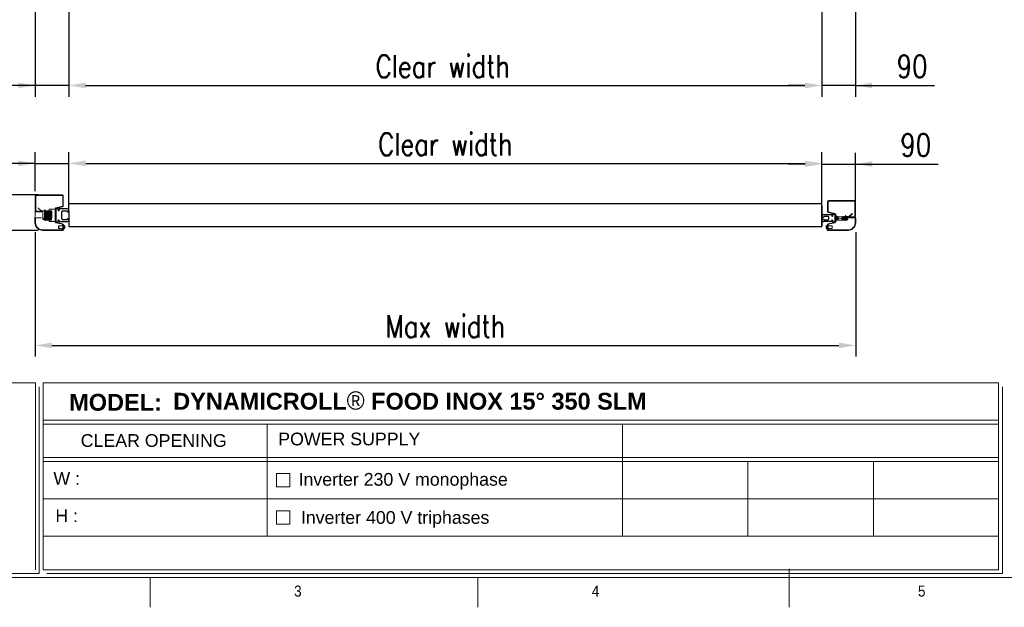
# Model space of a CAD drawing. Header units: millimetres. Extents: x 106533 to 120455, y 95328 to 100331.
# Tile 6 of 8: x 114953 to 117590, y 95529 to 97102. Entities that reach past the tile are written whole.
import ezdxf

# ---------------------------------------------------------------- set-up
doc = ezdxf.new("R2010")
doc.units = ezdxf.units.MM
doc.layers.add('Disegno', color=1, linetype='Continuous')
doc.layers.add('FORMAT', color=7, linetype='Continuous')
doc.styles.add('Compilazione 1', font='romans.shx', dxfattribs={"width": 0.75, "height": 480})
doc.styles.add('NYIP', font='romans.shx', dxfattribs={"width": 0.8})
doc.styles.add('SLDTEXTSTYLE0', font='GOTHIC.TTF', dxfattribs={"width": 0.913})
doc.styles.get("Standard").update_dxf_attribs({"font": 'arial.ttf'})
doc.dimstyles.new('STANDARD35', dxfattribs={"dimscale": 35, "dimtxt": 2, "dimasz": 1.5, "dimexe": 1, "dimexo": 1, "dimgap": 0.7, "dimtad": 1, "dimdec": 0, "dimdsep": 46, "dimtxsty": 'NYIP', "dimcen": 0, "dimclrd": 1, "dimclre": 1, "dimclrt": 2, "dimadec": 0, "dimazin": 0, "dimtfac": 1, "dimtdec": 0, "dimtix": 1, "dimtmove": 0, "dimatfit": 3, "dimfxl": 0, "dimtvp": 1, "dimtolj": 1, "dimtzin": 0, "dimarcsym": 0})

# ---------------------------------------------------------------- blocks, each defined once
blk = doc.blocks.new('A$C7C9C4F3F')
at = {"layer": 'FORMAT', "color": 7, "lineweight": 5}
for p, q in [((199.3, 199.3), (16199.3, 199.3)), ((4017.9, 199.3), (4017.9, 0)), ((6210.3, 0), (6210.3, 199.3)), ((8295, 0), (8295, 258.3))]:
    blk.add_line(p, q, dxfattribs=at)
at = {"color": 7, "lineweight": 5, "char_height": 73.8, "attachment_point": 1, "style": 'SLDTEXTSTYLE0'}
for s, insert in [('3', (4981.2, 145.3)), ('4', (6974.3, 145.3))]:
    blk.add_mtext(s, dxfattribs=dict(at, insert=insert))
at = {"layer": 'FORMAT', "color": 7, "lineweight": 5, "insert": (9158.6, 145.3), "char_height": 73.8, "attachment_point": 1, "style": 'SLDTEXTSTYLE0'}
blk.add_mtext('5', dxfattribs=at)
blk = doc.blocks.new('*D253')
at = {"color": 7, "lineweight": -2}
for p, q in [((115084.5, 96619.1), (115084.5, 96747.3)), ((117101.5, 96602.8), (117101.5, 96747.3)), ((115129.5, 96717.3), (117056.5, 96717.3))]:
    blk.add_line(p, q, dxfattribs=at)
at = {"color": 7}
for points in [[(115129.5, 96724.8), (115129.5, 96709.8), (115084.5, 96717.3)], [(117056.5, 96709.8), (117056.5, 96724.8), (117101.5, 96717.3)]]:
    blk.add_solid(points, dxfattribs=at)
at = {"layer": 'Defpoints', "color": 0}
for p in [(117101.5, 96717.3), (115084.5, 96589.1), (117101.5, 96572.8)]:
    blk.add_point(p, dxfattribs=at)
at = {"color": 7, "lineweight": 0, "insert": (116093, 96768.3), "char_height": 60, "attachment_point": 5, "style": 'NYIP'}
blk.add_mtext('\\A1;Clear width', dxfattribs=at)
blk = doc.blocks.new('*D254')
at = {"color": 7, "lineweight": -2}
for p, q in [((114994.5, 96643.3), (114994.5, 96747.3)), ((115084.5, 96617.8), (115084.5, 96747.3)), ((114994.5, 96717.3), (114784.8, 96717.3)), ((114949.5, 96717.3), (114904.5, 96717.3)), ((114994.5, 96717.3), (115084.5, 96717.3)), ((115129.5, 96717.3), (115174.5, 96717.3))]:
    blk.add_line(p, q, dxfattribs=at)
at = {"color": 7}
for points in [[(114949.5, 96709.8), (114949.5, 96724.8), (114994.5, 96717.3)], [(115129.5, 96724.8), (115129.5, 96709.8), (115084.5, 96717.3)]]:
    blk.add_solid(points, dxfattribs=at)
at = {"layer": 'Defpoints', "color": 0}
for p in [(115084.5, 96717.3), (114994.5, 96613.3), (115084.5, 96587.8)]:
    blk.add_point(p, dxfattribs=at)
at = {"color": 7, "lineweight": 0, "insert": (114844.6, 96768.3), "char_height": 60, "attachment_point": 5, "style": 'NYIP'}
blk.add_mtext('\\A1;90', dxfattribs=at)
blk = doc.blocks.new('*D255')
at = {"color": 7, "lineweight": -2}
for p, q in [((114903, 96677.8), (114903, 96722.8)), ((115002, 96632.8), (114873, 96632.8)), ((114903, 96632.8), (114903, 96537.8)), ((115002, 96537.8), (114873, 96537.8)), ((114903, 96537.8), (114903, 96328.1)), ((114903, 96492.8), (114903, 96447.8))]:
    blk.add_line(p, q, dxfattribs=at)
at = {"color": 7}
for points in [[(114895.5, 96677.8), (114910.5, 96677.8), (114903, 96632.8)], [(114910.5, 96492.8), (114895.5, 96492.8), (114903, 96537.8)]]:
    blk.add_solid(points, dxfattribs=at)
at = {"layer": 'Defpoints', "color": 0}
for p in [(115032, 96632.8), (114903, 96537.8), (115032, 96537.8)]:
    blk.add_point(p, dxfattribs=at)
at = {"color": 7, "lineweight": 0, "insert": (114852, 96388), "char_height": 60, "attachment_point": 5, "rotation": 90, "style": 'NYIP'}
blk.add_mtext('\\A1;95', dxfattribs=at)
blk = doc.blocks.new('*D256')
at = {"color": 7, "lineweight": -2}
for p, q in [((117101.5, 96602.8), (117101.5, 96745.3)), ((117191.4, 96614.8), (117191.4, 96745.3)), ((117056.5, 96715.3), (117011.5, 96715.3)), ((117101.5, 96715.3), (117191.4, 96715.3)), ((117191.4, 96715.3), (117412.6, 96715.3)), ((117236.4, 96715.3), (117281.4, 96715.3))]:
    blk.add_line(p, q, dxfattribs=at)
at = {"color": 7}
for points in [[(117056.5, 96707.8), (117056.5, 96722.8), (117101.5, 96715.3)], [(117236.4, 96722.8), (117236.4, 96707.8), (117191.4, 96715.3)]]:
    blk.add_solid(points, dxfattribs=at)
at = {"layer": 'Defpoints', "color": 0}
for p in [(117191.4, 96715.3), (117191.4, 96584.8), (117101.5, 96572.8)]:
    blk.add_point(p, dxfattribs=at)
at = {"color": 7, "lineweight": 0, "insert": (117352.8, 96766.3), "char_height": 60, "attachment_point": 5, "style": 'NYIP'}
blk.add_mtext('\\A1;90', dxfattribs=at)
blk = doc.blocks.new('*D257')
at = {"color": 7, "lineweight": -2}
for p, q in [((114993.8, 96533), (114993.8, 96200.1)), ((117192.2, 96533), (117192.2, 96200.1)), ((115038.8, 96230.1), (117147.2, 96230.1))]:
    blk.add_line(p, q, dxfattribs=at)
at = {"color": 7}
for points in [[(115038.8, 96237.6), (115038.8, 96222.6), (114993.8, 96230.1)], [(117147.2, 96222.6), (117147.2, 96237.6), (117192.2, 96230.1)]]:
    blk.add_solid(points, dxfattribs=at)
at = {"layer": 'Defpoints', "color": 0}
for p in [(114993.8, 96563), (117192.2, 96563), (117192.2, 96230.1)]:
    blk.add_point(p, dxfattribs=at)
at = {"color": 7, "lineweight": 0, "insert": (116093, 96281.1), "char_height": 60, "attachment_point": 5, "style": 'NYIP'}
blk.add_mtext('\\A1;Max width', dxfattribs=at)
blk = doc.blocks.new('*D282')
at = {"color": 7, "lineweight": -2}
for p, q in [((114994.1, 97121.7), (114994.1, 96895.7)), ((115084.1, 97121.7), (115084.1, 96895.7)), ((114994.1, 96925.7), (114784.4, 96925.7)), ((114949.1, 96925.7), (114904.1, 96925.7)), ((115084.1, 96925.7), (114994.1, 96925.7)), ((115129.1, 96925.7), (115174.1, 96925.7))]:
    blk.add_line(p, q, dxfattribs=at)
at = {"color": 7}
for points in [[(114949.1, 96918.2), (114949.1, 96933.2), (114994.1, 96925.7)], [(115129.1, 96933.2), (115129.1, 96918.2), (115084.1, 96925.7)]]:
    blk.add_solid(points, dxfattribs=at)
at = {"layer": 'Defpoints', "color": 0}
for p in [(114994.1, 97151.7), (115084.1, 97151.7), (114994.1, 96925.7)]:
    blk.add_point(p, dxfattribs=at)
at = {"color": 7, "lineweight": 0, "insert": (114844.2, 96976.7), "char_height": 60, "attachment_point": 5, "style": 'NYIP'}
blk.add_mtext('\\A1;90', dxfattribs=at)
blk = doc.blocks.new('*D283')
at = {"color": 7, "lineweight": -2}
for p, q in [((117101.1, 97121.7), (117101.1, 96895.7)), ((117191.1, 97121.7), (117191.1, 96895.7)), ((117056.1, 96925.7), (117011.1, 96925.7)), ((117191.1, 96925.7), (117101.1, 96925.7)), ((117191.1, 96925.7), (117402.9, 96925.7)), ((117236.1, 96925.7), (117281.1, 96925.7))]:
    blk.add_line(p, q, dxfattribs=at)
at = {"color": 7}
for points in [[(117056.1, 96918.2), (117056.1, 96933.2), (117101.1, 96925.7)], [(117236.1, 96933.2), (117236.1, 96918.2), (117191.1, 96925.7)]]:
    blk.add_solid(points, dxfattribs=at)
at = {"layer": 'Defpoints', "color": 0}
for p in [(117101.1, 97151.7), (117191.1, 97151.7), (117101.1, 96925.7)]:
    blk.add_point(p, dxfattribs=at)
at = {"color": 7, "lineweight": 0, "insert": (117343, 96976.7), "char_height": 60, "attachment_point": 5, "style": 'NYIP'}
blk.add_mtext('\\A1;90', dxfattribs=at)
blk = doc.blocks.new('*D284')
at = {"color": 7, "lineweight": -2}
for p, q in [((115084.1, 97121.7), (115084.1, 96895.7)), ((117101.1, 97121.7), (117101.1, 96895.7)), ((115129.1, 96925.7), (117056.1, 96925.7))]:
    blk.add_line(p, q, dxfattribs=at)
at = {"color": 7}
for points in [[(115129.1, 96933.2), (115129.1, 96918.2), (115084.1, 96925.7)], [(117056.1, 96918.2), (117056.1, 96933.2), (117101.1, 96925.7)]]:
    blk.add_solid(points, dxfattribs=at)
at = {"layer": 'Defpoints', "color": 0}
for p in [(115084.1, 97151.7), (117101.1, 97151.7), (117101.1, 96925.7)]:
    blk.add_point(p, dxfattribs=at)
at = {"color": 7, "lineweight": 0, "insert": (116086.1, 96976.7), "char_height": 60, "attachment_point": 5, "style": 'NYIP'}
blk.add_mtext('\\A1;Clear width', dxfattribs=at)

msp = doc.modelspace()

# ---------------------------------------------------------------- linework, layer by layer
for p, q in [((115084.5, 96587.8), (115084.5, 96618.9)), ((115084.5, 96610), (117101.5, 96610)), ((115084.5, 96590.3), (115084.5, 96548.3)), ((117101.4, 96603.9), (117101.4, 96548.3)), ((117101.5, 96548.3), (117101.5, 96603.9)), ((115084.5, 96548.3), (117101.4, 96548.3))]:
    msp.add_line(p, q)
at = {"lineweight": 5}
for p, q in [((113785.4, 96129.6), (114994.7, 96129.6)), ((114994.7, 96129.6), (114994.7, 95629.6)), ((115005, 96119.3), (115005, 95619.3)), ((115015.4, 96129.6), (117574.6, 96129.6)), ((115015.4, 96129.6), (115015.4, 95629.6)), ((117574.6, 96129.6), (117574.6, 95629.6)), ((117584.9, 96119.3), (117584.9, 95619.3)), ((115015.4, 96030.3), (117574.6, 96030.3)), ((115015.4, 96019.3), (117574.6, 96019.3)), ((115615.6, 96019.3), (115615.6, 95719.3)), ((116567.3, 96019.3), (116567.3, 95719.3)), ((115015.4, 95930.3), (117574.6, 95930.3)), ((115015.4, 95919.3), (117574.6, 95919.3)), ((116903.3, 95919.3), (116903.3, 95719.3)), ((117239.3, 95919.3), (117239.3, 95719.3)), ((115640.7, 95887.3), (115676.7, 95887.3)), ((115640.7, 95851.3), (115640.7, 95887.3)), ((115676.7, 95887.3), (115676.7, 95851.3)), ((115676.7, 95851.3), (115640.7, 95851.3)), ((115015.4, 95819.3), (117574.6, 95819.3)), ((115640.7, 95787.3), (115676.7, 95787.3)), ((115640.7, 95751.3), (115640.7, 95787.3)), ((115676.7, 95787.3), (115676.7, 95751.3)), ((115676.7, 95751.3), (115640.7, 95751.3)), ((115015.4, 95719.3), (117574.6, 95719.3)), ((113795.7, 95619.3), (115005, 95619.3)), ((115015.4, 95629.6), (117574.6, 95629.6)), ((115025.7, 95619.3), (117584.9, 95619.3)), ((117584.9, 95619.3), (116365.3, 95619.3)), ((116375.6, 95619.3), (117584.9, 95619.3))]:
    msp.add_line(p, q, dxfattribs=at)
at = {"layer": 'Disegno', "color": 7, "linetype": 'Continuous', "lineweight": 15}
for p, q in [((114994.5, 96590.3), (114994.5, 96630.3)), ((114996, 96590.3), (114996, 96630.3)), ((114997, 96632.8), (115067, 96632.8)), ((114997, 96631.3), (115067, 96631.3)), ((115068, 96630.3), (115068, 96603.4)), ((115069.5, 96630.3), (115069.5, 96603.4)), ((117116.5, 96615.3), (117116.5, 96588.4)), ((117118, 96615.3), (117118, 96588.4)), ((117188.9, 96617.8), (117119, 96617.8)), ((117188.9, 96616.3), (117119, 96616.3)), ((117189.9, 96575.3), (117189.9, 96615.3)), ((117191.4, 96575.3), (117191.4, 96615.3)), ((114993.7, 96558.1), (114994.5, 96590.3)), ((114995.9, 96587.8), (115010.9, 96587.8)), ((115009.5, 96589.3), (114997, 96589.3)), ((115009.5, 96587.8), (114997, 96587.8)), ((115002.6, 96597.2), (115003.3, 96598.1)), ((115011.6, 96589.6), (115002.6, 96597.2)), ((115009.5, 96587.8), (115009.5, 96589.3)), ((115015, 96589.9), (115014.6, 96587.9)), ((115014.6, 96589.9), (115015, 96589.9)), ((115014.6, 96587.9), (115014.6, 96589.9)), ((115014.6, 96568.8), (115014.6, 96587.9)), ((115019.6, 96589.9), (115015, 96589.9)), ((115019.5, 96590), (115020.4, 96592.3)), ((115020.4, 96592.3), (115020.4, 96564.4)), ((115021.4, 96592.1), (115021.4, 96564.6)), ((115021.4, 96588.9), (115022.8, 96588.9)), ((115023.8, 96588.9), (115025.8, 96588.9)), ((115023.9, 96588.9), (115025.9, 96588.9)), ((115026.8, 96588.9), (115028.8, 96588.9)), ((115026.9, 96588.9), (115028.9, 96588.9)), ((115029.6, 96588.9), (115029.6, 96570.8)), ((115029.8, 96588.9), (115031.8, 96588.9)), ((115029.8, 96588.5), (115030, 96588.3)), ((115030, 96588.3), (115030.3, 96588.9)), ((115030, 96588.3), (115030, 96570.8)), ((115030.3, 96588.9), (115030.6, 96588.9)), ((115030.3, 96588.9), (115030.3, 96570.8)), ((115030.6, 96588.9), (115031, 96588.3)), ((115030.6, 96588.9), (115030.6, 96570.8)), ((115030.7, 96588.6), (115031.2, 96588.6)), ((115031, 96588.3), (115031.3, 96588.9)), ((115031, 96588.3), (115031, 96570.8)), ((115031.3, 96588.9), (115031.4, 96588.9)), ((115031.3, 96588.9), (115031.3, 96570.8)), ((115031.4, 96594.9), (115048, 96594.9)), ((115031.4, 96594.9), (115031.4, 96561.8)), ((115032.8, 96588.9), (115034.8, 96588.9)), ((115035.8, 96588.9), (115037.8, 96588.9)), ((115048, 96595.7), (115048, 96561)), ((115049.5, 96595.7), (115049.5, 96561)), ((115067.2, 96602.4), (115049.9, 96598.1)), ((115067.6, 96601), (115050.2, 96596.6)), ((117118.4, 96586), (117135.7, 96581.6)), ((117118.7, 96587.4), (117136.1, 96583.1)), ((117136.5, 96580.7), (117136.5, 96561)), ((117138, 96580.7), (117138, 96561)), ((117173.6, 96575.5), (117182.6, 96583.1)), ((117174.4, 96574.6), (117183.4, 96582.2)), ((117183.4, 96582.2), (117182.6, 96583.1)), ((114996.2, 96548.4), (114993.7, 96557.6)), ((114994.9, 96558.1), (114994.9, 96570.6)), ((114997.4, 96548.7), (114994.9, 96557.9)), ((114995.9, 96571.6), (115010.9, 96571.6)), ((115015, 96570.8), (115014.6, 96568.8)), ((115014.6, 96566.8), (115014.6, 96568.8)), ((115015, 96566.8), (115014.6, 96566.8)), ((115019.6, 96570.8), (115015, 96570.8)), ((115019.6, 96566.8), (115015, 96566.8)), ((115020.4, 96564.4), (115019.5, 96566.7)), ((115019.7, 96570.8), (115019.6, 96570.8)), ((115019.6, 96566.8), (115019.7, 96566.8)), ((115022.1, 96567.8), (115021.4, 96567.8)), ((115025.1, 96567.8), (115023.1, 96567.8)), ((115025.1, 96567.8), (115038.1, 96567.8)), ((115028.1, 96567.8), (115026.1, 96567.8)), ((115028.1, 96567.8), (115026.1, 96567.8)), ((115029.6, 96567.8), (115029.1, 96567.8)), ((115031.1, 96567.8), (115029.1, 96567.8)), ((115029.6, 96570.8), (115029.6, 96567.8)), ((115030, 96568.4), (115029.6, 96567.8)), ((115030, 96570.8), (115030, 96568.4)), ((115030.3, 96567.8), (115030, 96568.4)), ((115030.3, 96570.8), (115030.3, 96567.8)), ((115030.6, 96567.8), (115030.3, 96567.8)), ((115030.6, 96570.8), (115030.6, 96567.8)), ((115031, 96568.4), (115030.6, 96567.8)), ((115031, 96570.8), (115031, 96568.4)), ((115031.2, 96568.1), (115031, 96568.4)), ((115031.1, 96568.2), (115031.1, 96567.8)), ((115031.4, 96567.8), (115031.3, 96567.8)), ((115048, 96561.8), (115031.4, 96561.8)), ((115034.1, 96567.8), (115032.1, 96567.8)), ((115037.1, 96567.8), (115035.1, 96567.8)), ((115049.9, 96558.5), (115067.2, 96554.2)), ((115050.2, 96560), (115067.6, 96555.7)), ((117135.7, 96560), (117118.4, 96555.7)), ((117136.1, 96558.5), (117118.7, 96554.2)), ((117139.6, 96579.9), (117138, 96579.9)), ((117138, 96561.8), (117139.6, 96561.8)), ((117139.6, 96579.9), (117139.6, 96561.8)), ((117140, 96573.3), (117139.6, 96573.9)), ((117139.6, 96573.9), (117139.6, 96573.9)), ((117139.6, 96573.9), (117139.6, 96570.8)), ((117139.6, 96567.8), (117139.6, 96567.8)), ((117140.2, 96573.6), (117139.8, 96573.6)), ((117139.8, 96568.1), (117140, 96568.4)), ((117139.8, 96568.2), (117139.8, 96567.8)), ((117140.4, 96573.9), (117140, 96573.3)), ((117140, 96573.3), (117140, 96570.8)), ((117140, 96570.8), (117140, 96568.4)), ((117140, 96568.4), (117140.4, 96567.8)), ((117140.6, 96573.9), (117140.4, 96573.9)), ((117140.4, 96573.9), (117140.4, 96570.8)), ((117140.4, 96570.8), (117140.4, 96567.8)), ((117140.4, 96567.8), (117140.6, 96567.8)), ((117141, 96573.3), (117140.6, 96573.9)), ((117140.6, 96573.9), (117140.6, 96570.8)), ((117140.6, 96570.8), (117140.6, 96567.8)), ((117140.6, 96567.8), (117141, 96568.4)), ((117141.1, 96573.5), (117141, 96573.3)), ((117141, 96573.3), (117141, 96570.8)), ((117141, 96570.8), (117141, 96568.4)), ((117141, 96568.4), (117141.4, 96567.8)), ((117141.4, 96573.9), (117141.4, 96570.8)), ((117141.4, 96570.8), (117141.4, 96567.8)), ((117141.4, 96567.8), (117141.8, 96567.8)), ((117144.1, 96573.9), (117142.1, 96573.9)), ((117142.8, 96567.8), (117144.8, 96567.8)), ((117162.1, 96573.9), (117145.1, 96573.9)), ((117154.8, 96567.8), (117156.8, 96567.8)), ((117156.1, 96573.9), (117169.1, 96573.9)), ((117159.1, 96573.9), (117157.1, 96573.9)), ((117157.8, 96567.8), (117159.8, 96567.8)), ((117162.1, 96573.9), (117160.1, 96573.9)), ((117160.8, 96567.8), (117162.8, 96567.8)), ((117160.8, 96567.8), (117162.8, 96567.8)), ((117164.5, 96573.9), (117163.1, 96573.9)), ((117165.1, 96573.9), (117163.1, 96573.9)), ((117163.8, 96567.8), (117165.8, 96567.8)), ((117163.8, 96567.8), (117164.5, 96567.8)), ((117164.5, 96577.1), (117164.5, 96564.6)), ((117166.4, 96575), (117165.6, 96577.3)), ((117165.6, 96577.3), (117165.6, 96564.4)), ((117165.6, 96564.4), (117166.4, 96566.7)), ((117168.1, 96573.9), (117166.1, 96573.9)), ((117166.2, 96570.8), (117166.3, 96570.8)), ((117166.3, 96566.8), (117166.2, 96566.8)), ((117166.3, 96574.9), (117170.9, 96574.9)), ((117166.3, 96570.8), (117170.9, 96570.8)), ((117166.3, 96566.8), (117170.9, 96566.8)), ((117166.8, 96567.8), (117168.8, 96567.8)), ((117170.9, 96574.9), (117171.3, 96572.9)), ((117171.3, 96574.9), (117170.9, 96574.9)), ((117170.9, 96570.8), (117171.3, 96568.8)), ((117170.9, 96566.8), (117171.3, 96566.8)), ((117171.3, 96572.9), (117171.3, 96574.9)), ((117171.3, 96568.8), (117171.3, 96572.9)), ((117171.3, 96566.8), (117171.3, 96568.8)), ((117190, 96572.8), (117175, 96572.8)), ((117190, 96571.6), (117175, 96571.6)), ((117176.4, 96572.8), (117176.4, 96574.3)), ((117176.4, 96574.3), (117188.9, 96574.3)), ((117176.4, 96572.8), (117188.9, 96572.8)), ((117188.6, 96548.7), (117191, 96557.9)), ((117189.7, 96548.4), (117192.2, 96557.6)), ((117191, 96558.1), (117191, 96570.6)), ((117192.2, 96558.1), (117192.2, 96570.6)), ((115003.2, 96540.9), (114996.8, 96547.4)), ((115004.1, 96541.8), (114997.6, 96548.3)), ((115013.4, 96537.9), (115004.2, 96540.4)), ((115013.7, 96539.1), (115004.5, 96541.5)), ((115068.5, 96539), (115014, 96539)), ((115068.5, 96537.8), (115014, 96537.8)), ((115057, 96549.7), (115057, 96543.5)), ((115057.2, 96549.9), (115068, 96549.9)), ((115057.2, 96543.4), (115057.2, 96549.9)), ((115068, 96543.4), (115057.2, 96543.4)), ((115068, 96553.2), (115068, 96540.8)), ((115068, 96540.8), (115069.5, 96540.8)), ((115069.5, 96553.2), (115070.7, 96553.2)), ((115069.5, 96553.2), (115069.5, 96540)), ((115070.7, 96553.2), (115070.7, 96540)), ((115070.7, 96551.1), (115071, 96551.1)), ((115071, 96542.2), (115070.7, 96542.2)), ((115071, 96542.2), (115071, 96551.1)), ((115073.3, 96544.4), (115073.3, 96548.9)), ((117112.7, 96544.4), (117112.7, 96548.9)), ((117115.3, 96551.1), (117114.9, 96551.1)), ((117114.9, 96542.2), (117114.9, 96551.1)), ((117114.9, 96542.2), (117115.3, 96542.2)), ((117116.5, 96553.2), (117115.3, 96553.2)), ((117115.3, 96553.2), (117115.3, 96540)), ((117116.5, 96553.2), (117116.5, 96540)), ((117118, 96540.8), (117116.5, 96540.8)), ((117117.5, 96539), (117172, 96539)), ((117117.5, 96537.8), (117172, 96537.8)), ((117118, 96553.2), (117118, 96540.8)), ((117128.7, 96549.9), (117118, 96549.9)), ((117118, 96543.4), (117128.7, 96543.4)), ((117128.7, 96543.4), (117128.7, 96549.9)), ((117128.9, 96549.7), (117128.9, 96543.5)), ((117172.2, 96539.1), (117181.4, 96541.5)), ((117172.5, 96537.9), (117181.7, 96540.4)), ((117181.8, 96541.8), (117188.3, 96548.3)), ((117182.7, 96540.9), (117189.2, 96547.4))]:
    msp.add_line(p, q, dxfattribs=at)
at = {"layer": 'Disegno', "color": 7}
for p, q in [((115049.5, 96595.3), (115049.5, 96561.3)), ((115054.5, 96596.3), (115050.5, 96596.3)), ((115055.5, 96592.2), (115055.5, 96595.3)), ((115058.2, 96594.3), (115058.2, 96592.2)), ((115079.5, 96595.3), (115059.2, 96595.3)), ((115065.9, 96568.5), (115065.9, 96588.2)), ((115067.9, 96590.2), (115079.4, 96590.2)), ((115079.4, 96590.2), (115080.4, 96587.8)), ((115080.4, 96587.8), (115084.5, 96587.8)), ((115084.5, 96587.8), (115084.5, 96590.3)), ((117131.5, 96581.3), (117135.5, 96581.3)), ((115050.5, 96560.3), (115054.5, 96560.3)), ((115055.5, 96561.3), (115055.5, 96564.5)), ((115058.2, 96564.5), (115058.2, 96562.3)), ((115059.2, 96561.3), (115079.5, 96561.3)), ((115079.4, 96566.5), (115067.9, 96566.5)), ((115080.4, 96568.8), (115079.4, 96566.5)), ((115084.5, 96568.8), (115080.4, 96568.8)), ((115084.5, 96566.3), (115084.5, 96568.8)), ((117101.5, 96572.8), (117101.5, 96575.3)), ((117105.6, 96572.8), (117101.5, 96572.8)), ((117101.5, 96568.8), (117105.6, 96568.8)), ((117101.5, 96566.3), (117101.5, 96568.8)), ((117106.6, 96575.2), (117105.6, 96572.8)), ((117105.6, 96568.8), (117106.6, 96566.5)), ((117106.5, 96580.3), (117126.8, 96580.3)), ((117126.8, 96561.3), (117106.5, 96561.3)), ((117118.1, 96575.2), (117106.6, 96575.2)), ((117106.6, 96566.5), (117118.1, 96566.5)), ((117120.1, 96568.5), (117120.1, 96573.2)), ((117127.8, 96579.3), (117127.8, 96577.2)), ((117127.8, 96564.5), (117127.8, 96562.3)), ((117130.5, 96577.2), (117130.5, 96580.3)), ((117130.5, 96561.3), (117130.5, 96564.5)), ((117135.5, 96560.3), (117131.5, 96560.3)), ((117136.5, 96580.3), (117136.5, 96561.3))]:
    msp.add_line(p, q, dxfattribs=at)
at = {"layer": 'Disegno', "color": 7, "linetype": 'Continuous', "lineweight": 15, "flags": 128}
for points in [[(115014.6, 96587.9), (115014.6, 96587.7), (115015, 96570.8)], [(115019.6, 96589.9), (115019.4, 96587.9), (115019.6, 96570.8)], [(115019.7, 96589.9), (115019.7, 96589.9), (115019.6, 96589.9), (115019.6, 96589.9)], [(115023.9, 96589.1), (115023.9, 96589.2), (115023.8, 96588.9), (115023.7, 96588.3), (115023.6, 96572.4), (115023.5, 96571.4), (115023.3, 96570.1), (115023.2, 96568.8), (115023.1, 96567.7), (115022.9, 96566.7), (115022.8, 96565.9), (115022.5, 96565.2), (115022.3, 96565.1), (115022.1, 96565), (115021.8, 96565.1), (115021.6, 96565.3), (115021.4, 96565.8)], [(115021.8, 96565.9), (115021.7, 96565.9), (115021.8, 96566), (115021.9, 96566.5), (115022, 96567.3), (115022.1, 96568.3), (115022.3, 96569.6), (115022.4, 96571), (115022.6, 96572.3), (115022.7, 96588.3), (115022.9, 96589.2), (115023.1, 96589.7), (115023.3, 96590), (115023.5, 96590), (115023.7, 96590), (115023.9, 96589.9), (115024.3, 96589), (115024.3, 96588.9)], [(115023.9, 96589.1), (115023.9, 96589.1), (115023.8, 96588.8), (115038.7, 96588.1), (115038.6, 96572.2), (115038.5, 96571.1), (115038.3, 96569.8), (115038.2, 96568.5), (115038.1, 96567.4), (115037.9, 96566.5), (115037.7, 96565.4), (115037.5, 96565.1), (115037.3, 96565), (115037, 96565), (115036.7, 96565.2), (115036.4, 96565.9), (115036.3, 96566.5), (115036.2, 96567.3), (115036.1, 96567.8)], [(115036.8, 96565.9), (115036.8, 96565.9), (115036.9, 96566.2), (115037, 96566.9), (115037.1, 96567.9), (115037.3, 96569.1), (115037.4, 96570.4), (115037.6, 96571.8), (115037.7, 96587.9), (115037.8, 96588.9), (115038, 96589.5), (115038.3, 96589.9), (115038.4, 96590), (115038.6, 96590), (115038.7, 96590), (115023.9, 96590), (115024.1, 96589.7), (115024.4, 96588.9)], [(115026.9, 96589.1), (115026.9, 96589), (115026.8, 96588.4), (115026.6, 96572.4), (115026.5, 96571.2), (115026.3, 96569.8), (115026.2, 96568.5), (115026.1, 96567.4), (115025.9, 96566.5), (115025.7, 96565.4), (115025.6, 96565.2), (115025.3, 96565.1), (115025, 96565), (115024.8, 96565.1), (115024.5, 96565.6), (115024.3, 96566.3), (115024.2, 96567.3), (115024.1, 96567.8)], [(115026.9, 96589.1), (115026.9, 96589), (115026.8, 96588.6), (115026.6, 96587.7), (115026.5, 96571.5), (115026.3, 96570.2), (115026.2, 96568.8), (115026.1, 96567.6), (115025.9, 96566.7), (115025.8, 96566), (115025.7, 96565.6), (115025.4, 96565.1), (115025.1, 96565), (115024.9, 96565), (115024.6, 96565.2), (115024.3, 96566.1), (115024.2, 96567), (115024.1, 96567.8)], [(115024.8, 96565.9), (115024.8, 96566), (115024.9, 96566.5), (115025, 96567.5), (115025.2, 96568.6), (115025.3, 96569.9), (115025.5, 96571.2), (115025.6, 96572.3), (115025.7, 96588.3), (115025.8, 96589), (115026, 96589.5), (115026.3, 96590), (115026.7, 96590), (115026.9, 96589.9), (115027.1, 96589.6), (115027.3, 96588.9)], [(115024.8, 96565.9), (115024.8, 96565.9), (115024.9, 96566.2), (115025, 96567), (115025.2, 96568.1), (115025.3, 96569.4), (115025.4, 96570.7), (115025.6, 96571.9), (115025.7, 96587.9), (115025.9, 96589.3), (115026.2, 96589.8), (115026.4, 96590), (115026.7, 96590), (115027.1, 96589.8), (115027.3, 96589.4), (115027.4, 96588.9)], [(115029.9, 96589.1), (115029.9, 96589.1), (115029.9, 96588.9), (115029.8, 96588.5), (115029.7, 96587.8), (115029.6, 96571.8), (115029.4, 96570.7), (115029.3, 96569.4), (115029.2, 96568.1), (115029, 96567), (115028.9, 96566.1), (115028.7, 96565.5), (115028.5, 96565.2), (115028.4, 96565.1), (115028.1, 96565), (115027.9, 96565.1), (115027.7, 96565.2), (115027.5, 96565.6), (115027.4, 96566.2), (115027.2, 96567), (115027.1, 96567.8)], [(115029.9, 96589.1), (115029.9, 96589.1), (115029.9, 96589), (115029.8, 96588.6), (115029.7, 96588), (115029.6, 96572.1), (115029.4, 96571), (115029.3, 96569.7), (115029.2, 96568.4), (115029, 96567.3), (115028.9, 96566.3), (115028.5, 96565.3), (115028.4, 96565.1), (115028.2, 96565), (115027.9, 96565), (115027.7, 96565.2), (115027.3, 96566), (115027.2, 96566.8), (115027.1, 96567.7), (115027.1, 96567.8)], [(115027.8, 96565.9), (115027.8, 96565.9), (115027.8, 96566), (115027.8, 96566.2), (115027.9, 96566.7), (115028, 96567.5), (115028.2, 96568.5), (115028.3, 96569.7), (115028.4, 96571), (115028.6, 96572.2), (115028.7, 96588.3), (115028.9, 96589.1), (115029.2, 96589.9), (115029.4, 96590), (115029.7, 96590), (115029.9, 96589.9), (115030.1, 96589.7), (115030.3, 96588.9)], [(115027.8, 96565.9), (115027.8, 96565.9), (115027.8, 96566), (115027.9, 96566.5), (115028, 96567.2), (115028.2, 96568), (115028.3, 96569.2), (115028.4, 96570.4), (115028.6, 96571.7), (115028.7, 96587.9), (115028.8, 96588.8), (115029, 96589.4), (115029.2, 96589.8), (115029.3, 96589.9), (115029.5, 96590), (115029.8, 96590), (115030, 96589.9), (115030.2, 96589.5), (115030.4, 96589), (115030.4, 96588.8)], [(115032.9, 96589.2), (115032.9, 96589.2), (115032.8, 96588.9), (115032.7, 96588.1), (115032.6, 96572.1), (115032.4, 96570.8), (115032.3, 96569.5), (115032.1, 96568.2), (115032, 96567.2), (115031.9, 96566.4), (115031.6, 96565.3), (115031.3, 96565.1), (115031, 96565), (115030.8, 96565.1), (115030.6, 96565.2), (115030.3, 96566.2), (115030.2, 96567), (115030.1, 96567.8)], [(115030.8, 96565.9), (115030.8, 96565.9), (115030.8, 96566.2), (115031, 96566.8), (115031.1, 96567.9), (115031.2, 96569.2), (115031.4, 96570.5), (115031.5, 96571.8), (115031.7, 96587.9), (115031.8, 96588.7), (115031.9, 96589.3), (115032.1, 96589.7), (115032.2, 96589.9), (115032.5, 96590), (115032.8, 96590), (115032.9, 96589.9), (115033.1, 96589.7), (115033.3, 96588.9)], [(115035.9, 96589.1), (115035.9, 96589.1), (115035.8, 96588.9), (115035.7, 96588.3), (115035.6, 96572.3), (115035.5, 96571.2), (115035.3, 96569.8), (115035.2, 96568.5), (115035, 96567.3), (115034.9, 96566.3), (115034.7, 96565.6), (115034.5, 96565.2), (115034.3, 96565.1), (115034.2, 96565), (115034, 96565), (115033.9, 96565.1), (115033.6, 96565.3), (115033.4, 96565.7), (115033.3, 96566.4), (115033.1, 96567.5), (115033.1, 96567.8)], [(115033.8, 96565.9), (115033.8, 96565.9), (115033.8, 96565.9), (115033.9, 96566.3), (115034, 96567.1), (115034.1, 96568), (115034.3, 96569.2), (115034.4, 96570.5), (115034.5, 96571.8), (115034.7, 96587.8), (115034.8, 96588.7), (115034.9, 96589.3), (115035.3, 96590), (115035.5, 96590), (115035.9, 96590), (115036.2, 96589.5), (115036.4, 96588.9)], [(115014.6, 96568.8), (115014.6, 96568.7), (115015, 96566.8)], [(115019.6, 96570.8), (115019.4, 96568.9), (115019.6, 96566.8)], [(115031.4, 96565.1), (115031.2, 96565), (115030.9, 96565), (115030.6, 96565.3), (115030.5, 96565.7), (115030.3, 96566.4), (115030.2, 96567.2), (115030.1, 96568.3), (115030.1, 96568.3)], [(117139.6, 96565.1), (117139.7, 96565), (117140, 96565), (117140.3, 96565.3), (117140.5, 96565.7), (117140.6, 96566.4), (117140.7, 96567.2), (117140.9, 96568.3), (117140.9, 96568.3)], [(117143.1, 96565.9), (117143.1, 96565.9), (117143.1, 96566), (117143, 96566.5), (117142.9, 96567.2), (117142.8, 96568), (117142.7, 96569.2), (117142.5, 96570.4), (117142.4, 96571.7), (117142.2, 96572.9), (117142.1, 96573.8), (117141.9, 96574.4), (117141.7, 96574.8), (117141.6, 96574.9), (117141.4, 96575), (117141.1, 96575), (117140.9, 96574.9), (117140.7, 96574.5), (117140.6, 96574), (117140.5, 96573.8)], [(117141, 96574.1), (117141, 96574.1), (117141, 96573.9), (117141.1, 96573.5), (117141.2, 96572.8), (117141.4, 96571.8), (117141.5, 96570.7), (117141.6, 96569.4), (117141.8, 96568.1), (117141.9, 96567), (117142.1, 96566.1), (117142.2, 96565.5), (117142.4, 96565.2), (117142.6, 96565.1), (117142.8, 96565), (117143.1, 96565.1), (117143.3, 96565.2), (117143.4, 96565.6), (117143.6, 96566.2), (117143.7, 96567), (117143.8, 96567.8)], [(117161.1, 96565.9), (117161.1, 96565.9), (117161, 96566.2), (117160.9, 96567), (117160.8, 96568.1), (117145.6, 96569.4), (117145.5, 96570.7), (117145.4, 96571.9), (117145.2, 96572.9), (117145, 96574.3), (117144.8, 96574.8), (117144.5, 96575), (117144.2, 96575), (117143.8, 96574.8), (117143.7, 96574.4), (117143.5, 96573.9)], [(117144, 96574.1), (117144, 96574), (117144.2, 96573.4), (117144.3, 96572.4), (117144.4, 96571.2), (117144.6, 96569.8), (117144.7, 96568.5), (117144.9, 96567.4), (117145, 96566.5), (117145.2, 96565.4), (117145.4, 96565.2), (117145.6, 96565.1), (117160.9, 96565), (117161.1, 96565.1), (117161.5, 96565.6), (117161.6, 96566.3), (117161.8, 96567.3), (117161.8, 96567.8)], [(117155.1, 96565.9), (117155.1, 96565.9), (117155.1, 96566.2), (117154.9, 96566.8), (117154.8, 96567.9), (117154.7, 96569.2), (117154.5, 96570.5), (117169.4, 96571.8), (117169.3, 96572.9), (117169.1, 96573.7), (117169, 96574.3), (117168.9, 96574.7), (117168.7, 96574.9), (117168.4, 96575), (117168.2, 96575), (117168, 96574.9), (117167.8, 96574.7), (117167.6, 96573.9)], [(117168, 96574.2), (117168, 96574.2), (117168.1, 96573.9), (117168.2, 96573.1), (117168.4, 96572.1), (117168.5, 96570.8), (117168.6, 96569.5), (117168.8, 96568.2), (117168.9, 96567.2), (117169, 96566.4), (117169.4, 96565.3), (117154.6, 96565.1), (117154.9, 96565), (117155.1, 96565.1), (117155.3, 96565.2), (117155.6, 96566.2), (117155.7, 96567), (117155.8, 96567.8)], [(117158.1, 96565.9), (117158.1, 96565.9), (117158.1, 96566), (117158.1, 96566.2), (117158, 96566.7), (117157.9, 96567.5), (117157.8, 96568.5), (117157.6, 96569.7), (117157.5, 96571), (117157.3, 96572.2), (117157.2, 96573.3), (117157, 96574.1), (117156.7, 96574.9), (117156.5, 96575), (117156.2, 96575), (117156, 96574.9), (117155.8, 96574.7), (117155.6, 96573.9)], [(117156, 96574.1), (117156, 96574.1), (117156, 96574), (117156.1, 96573.6), (117156.2, 96573), (117156.3, 96572.1), (117156.5, 96571), (117156.6, 96569.7), (117156.8, 96568.4), (117156.9, 96567.3), (117157, 96566.3), (117157.4, 96565.3), (117157.5, 96565.1), (117157.7, 96565), (117158, 96565), (117158.2, 96565.2), (117158.6, 96566), (117158.7, 96566.8), (117158.8, 96567.7), (117158.8, 96567.8)], [(117161.2, 96565.9), (117161.1, 96566), (117161, 96566.5), (117160.9, 96567.5), (117160.7, 96568.6), (117160.6, 96569.9), (117160.5, 96571.2), (117160.3, 96572.3), (117160.2, 96573.3), (117160.1, 96574), (117159.9, 96574.5), (117159.6, 96575), (117159.3, 96575), (117159, 96574.9), (117158.8, 96574.6), (117158.6, 96573.9)], [(117159.1, 96574.1), (117159, 96574), (117159.2, 96573.6), (117159.3, 96572.7), (117159.4, 96571.5), (117159.6, 96570.2), (117159.7, 96568.8), (117159.9, 96567.6), (117160, 96566.7), (117160.1, 96566), (117160.2, 96565.6), (117160.5, 96565.1), (117160.8, 96565), (117161, 96565), (117161.3, 96565.2), (117161.6, 96566.1), (117161.7, 96567), (117161.9, 96567.8)], [(117164.2, 96565.9), (117164.2, 96565.9), (117164.1, 96566), (117164, 96566.5), (117163.9, 96567.3), (117163.8, 96568.3), (117163.6, 96569.6), (117163.5, 96571), (117163.4, 96572.3), (117163.2, 96573.3), (117163.1, 96574.2), (117162.8, 96574.7), (117162.6, 96575), (117162.4, 96575), (117162.3, 96575), (117162, 96574.9), (117161.6, 96574), (117161.6, 96573.9)], [(117164.1, 96565.9), (117164.1, 96565.9), (117164.1, 96566.2), (117163.9, 96566.9), (117163.8, 96567.9), (117163.7, 96569.1), (117163.5, 96570.4), (117163.4, 96571.8), (117163.2, 96572.9), (117163.1, 96573.9), (117162.9, 96574.5), (117162.7, 96574.9), (117162.5, 96575), (117162.4, 96575), (117162.2, 96575), (117162.1, 96575), (117161.8, 96574.7), (117161.6, 96573.9)], [(117162, 96574.1), (117162, 96574.2), (117162.1, 96573.9), (117162.2, 96573.3), (117162.3, 96572.4), (117162.4, 96571.4), (117162.6, 96570.1), (117162.7, 96568.8), (117162.9, 96567.7), (117163, 96566.7), (117163.1, 96565.9), (117163.4, 96565.2), (117163.6, 96565.1), (117163.8, 96565), (117164.1, 96565.1), (117164.4, 96565.3), (117164.5, 96565.8)], [(117162, 96574.1), (117162, 96574.1), (117162.1, 96573.8), (117162.2, 96573.1), (117162.3, 96572.2), (117162.5, 96571.1), (117162.6, 96569.8), (117162.7, 96568.5), (117162.9, 96567.4), (117163, 96566.5), (117163.3, 96565.4), (117163.5, 96565.1), (117163.7, 96565), (117164, 96565), (117164.2, 96565.2), (117164.5, 96565.9), (117164.7, 96566.5), (117164.8, 96567.3), (117164.8, 96567.8)], [(117167.1, 96565.9), (117167.2, 96565.9), (117167.1, 96565.9), (117167, 96566.3), (117166.9, 96567.1), (117166.8, 96568), (117166.7, 96569.2), (117166.5, 96570.5), (117166.4, 96571.8), (117166.3, 96572.8), (117166.1, 96573.7), (117166, 96574.3), (117165.6, 96575), (117165.4, 96575), (117165.1, 96575), (117164.7, 96574.5), (117164.6, 96573.9)], [(117165, 96574.1), (117165, 96574.1), (117165.1, 96573.9), (117165.2, 96573.3), (117165.3, 96572.3), (117165.5, 96571.2), (117165.6, 96569.8), (117165.8, 96568.5), (117165.9, 96567.3), (117166, 96566.3), (117166.2, 96565.6), (117166.4, 96565.2), (117166.6, 96565.1), (117166.8, 96565), (117166.9, 96565), (117167.1, 96565.1), (117167.3, 96565.3), (117167.5, 96565.7), (117167.7, 96566.4), (117167.8, 96567.5), (117167.8, 96567.8)], [(117166.2, 96574.9), (117166.2, 96574.9), (117166.3, 96574.9), (117166.3, 96574.9)], [(117166.3, 96574.9), (117166.5, 96572.9), (117166.3, 96570.8)], [(117166.3, 96570.8), (117166.5, 96568.9), (117166.3, 96566.8)], [(117171.3, 96572.9), (117171.3, 96572.7), (117170.9, 96570.8)], [(117171.3, 96568.8), (117171.3, 96568.7), (117170.9, 96566.8)]]:
    msp.add_lwpolyline(points, dxfattribs=at)
at = {"layer": 'Disegno', "color": 7, "linetype": 'Continuous', "lineweight": 15}
for centre, radius, start, end in [((114997, 96630.3), 2.5, 90, 180), ((114997, 96630.3), 1, 90, 180), ((115067, 96630.3), 2.5, 0, 90), ((115067, 96630.3), 1, 0, 90), ((117119, 96615.3), 2.5, 90, 180), ((117119, 96615.3), 1, 90, 180), ((117188.9, 96615.3), 2.5, 0, 90), ((117188.9, 96615.3), 1, 0, 90), ((114997, 96590.3), 2.5, 180, 270), ((114997, 96590.3), 1, 180, 270), ((115010.9, 96588.8), 1, 270, 50), ((115098.2, 96580.4), 79.1, 173.0691, 186.9309), ((115019.6, 96590), 0.127, 270.8036, 337.1832), ((115020.9, 96592.1), 0.552, 0, 160), ((115050.5, 96595.7), 2.5, 104, 180), ((115050.5, 96595.7), 1, 104, 180), ((115067, 96603.4), 1, 284, 0), ((115067, 96603.4), 2.5, 284, 0), ((117119, 96588.4), 2.5, 180, 256), ((117119, 96588.4), 1, 180, 256), ((117135.5, 96580.7), 1, 0, 76), ((117135.5, 96580.7), 2.5, 0, 76), ((114995.9, 96558.1), 2.2, 180, 195), ((114995.9, 96570.6), 1, 90, 180), ((114995.9, 96558.1), 1, 180, 195), ((115019.4, 96566.7), 0.11, 8.4703, 72.6255), ((115029.1, 96568.8), 9.57, 167.6656, 192.3344), ((115019.6, 96566.7), 0.127, 22.8388, 89.1744), ((115020.9, 96564.6), 0.552, 200, 0), ((115000.3, 96571.9), 31.2, 348.9033, 356.0573), ((115050.5, 96561), 2.5, 180, 256), ((115050.5, 96561), 1, 180, 256), ((115067, 96553.2), 1, 0, 76), ((115067, 96553.2), 2.5, 0, 76), ((117119, 96553.2), 2.5, 104, 180), ((117119, 96553.2), 1, 104, 180), ((117135.5, 96561), 1, 284, 0), ((117135.5, 96561), 2.5, 284, 0), ((117170.7, 96571.9), 31.2, 183.9427, 191.0967), ((117165, 96577.1), 0.552, 20, 180), ((117165, 96564.6), 0.552, 180, 340), ((117156.9, 96572.9), 9.54, 347.628, 12.372), ((117166.3, 96575), 0.127, 202.8168, 269.1964), ((117156.8, 96568.8), 9.57, 347.6656, 12.3344), ((117166.3, 96566.7), 0.127, 90.8256, 157.1612), ((117166.5, 96566.7), 0.11, 107.3745, 171.5297), ((117175, 96573.8), 2.2, 130, 270), ((117175, 96573.8), 1, 130, 270), ((117188.9, 96575.3), 1, 270, 0), ((117188.9, 96575.3), 2.5, 270, 0), ((117190, 96570.6), 2.2, 0, 90), ((117190, 96570.6), 1, 0, 90), ((117190, 96558.1), 1, 345, 0), ((117190, 96558.1), 2.2, 345, 0), ((114998.3, 96549), 2.2, 195, 225), ((114998.3, 96549), 1, 195, 225), ((115004.8, 96542.5), 2.2, 225, 255), ((115004.8, 96542.5), 1, 225, 255), ((115014, 96540), 2.2, 255, 270), ((115014, 96540), 1, 255, 270), ((115057.2, 96549.7), 0.188, 90, 180), ((115057.2, 96543.5), 0.188, 180, 270), ((115068.5, 96540), 2.2, 270, 0), ((115068.5, 96540), 1, 270, 0), ((115068.8, 96546.6), 5, 26.5409, 63.3384), ((115068.8, 96546.6), 5, 296.6616, 333.4591), ((117117.1, 96546.6), 5, 116.6616, 153.4591), ((117117.1, 96546.6), 5, 206.5409, 243.3384), ((117117.5, 96540), 2.2, 180, 270), ((117117.5, 96540), 1, 180, 270), ((117128.7, 96549.7), 0.188, 0, 90), ((117128.7, 96543.5), 0.188, 270, 0), ((117172, 96540), 1, 270, 285), ((117172, 96540), 2.2, 270, 285), ((117181.1, 96542.5), 1, 285, 315), ((117181.1, 96542.5), 2.2, 285, 315), ((117187.6, 96549), 1, 315, 345), ((117187.6, 96549), 2.2, 315, 345)]:
    msp.add_arc(centre, radius, start, end, dxfattribs=at)
at = {"layer": 'Disegno', "color": 7}
for centre, radius, start, end in [((115050.5, 96595.3), 1, 90, 180), ((115054.5, 96595.3), 1, 0, 90), ((115056.8, 96592.2), 1.35, 180, 0), ((115059.2, 96594.3), 1, 90, 180), ((115067.9, 96588.2), 2, 90, 180), ((115079.5, 96590.3), 5, 0, 90), ((117131.5, 96580.3), 1, 90, 180), ((117135.5, 96580.3), 1, 0, 90), ((115050.5, 96561.3), 1, 180, 270), ((115054.5, 96561.3), 1, 270, 0), ((115056.8, 96564.5), 1.35, 0, 180), ((115059.2, 96562.3), 1, 180, 270), ((115067.9, 96568.5), 2, 180, 270), ((115079.5, 96566.3), 5, 270, 0), ((117106.5, 96575.3), 5, 90, 180), ((117106.5, 96566.3), 5, 180, 270), ((117118.1, 96573.2), 2, 0, 90), ((117118.1, 96568.5), 2, 270, 0), ((117126.8, 96579.3), 1, 0, 90), ((117126.8, 96562.3), 1, 270, 0), ((117129.1, 96577.2), 1.35, 180, 0), ((117129.1, 96564.5), 1.35, 0, 180), ((117131.5, 96561.3), 1, 180, 270), ((117135.5, 96561.3), 1, 270, 0)]:
    msp.add_arc(centre, radius, start, end, dxfattribs=at)

# ---------------------------------------------------------------- block references
at = {"xscale": 0.4, "yscale": 0.4, "zscale": 0.4}
msp.add_blockref('A$C7C9C4F3F', (113695.4, 95529.3), dxfattribs=at)

# ---------------------------------------------------------------- texts
at = {"lineweight": 5}
for s, insert, char_height, width, attachment_point in [('{\\fArial|b1|i0|c0|p34;DYNAMICROLL\\fCentury Gothic|b0|i0|c0|p34;\\H1.0833x;®\\fArial|b1|i0|c0|p34;\\H0.92311x; FOOD INOX 15° 350 SLM}', (115364, 96107), 45.0216, 2870.474, 1), ('{\\fArial|b1|i0|c0|p34;MODEL:}', (115209.4, 96100.4), 45.022, 498.031, 2), ('{CLEAR OPENING}', (115311.7, 95992.6), 34.043, 806.902, 2), ('{POWER SUPPLY}', (115835.5, 95996.7), 34.043, 806.902, 2), ('{W :}', (115078.7, 95891.3), 34.04, 90.063, 2), ('{Inverter 230 V monophase}', (115979.9, 95888.7), 34.043, 897.538, 2), ('{\\fArial|b0|i0|c0|p34;H :}', (115078.7, 95791.3), 34.043, 90.063, 2), ('{\\pxql;Inverter 400 V triphases}', (116154.7, 95786.7), 34.043, 897.538, 2)]:
    msp.add_mtext(s, dxfattribs=dict(at, insert=insert, char_height=char_height, width=width, attachment_point=attachment_point))
at = {"insert": (114431.2, 95962.2), "char_height": 42.075, "attachment_point": 1, "style": 'Compilazione 1'}
msp.add_mtext_dynamic_manual_height_columns("{\\fArial|b0|i0|c0|p0;BMPEUROPE srl\\P\\pxql;Strada della Freisa, 1\\P14019 - Villanova d'Asti}", width=1128.074, gutter_width=1474.6, heights=[777], dxfattribs=at)

# ---------------------------------------------------------------- dimensions: what is measured, and where the dimension line sits
at = {"color": 7, "lineweight": 0}
for base, p1, p2, picture, middle in [((114994.1, 96925.7), (115084.1, 97151.7), (114994.1, 97151.7), '*D282', (114844.2, 96925.7)), ((117101.1, 96925.7), (117191.1, 97151.7), (117101.1, 97151.7), '*D283', (117343, 96925.7)), ((115084.5, 96717.3), (114994.5, 96613.3), (115084.5, 96587.8), '*D254', (114844.6, 96717.3)), ((117191.4, 96715.3), (117101.5, 96572.8), (117191.4, 96584.8), '*D256', (117352.8, 96715.3))]:
    dim = msp.add_linear_dim(base=base, p1=p1, p2=p2, dimstyle='STANDARD35', override={"dimscale": 30, "dimclrd": 7, "dimclre": 7, "dimclrt": 7}, dxfattribs=at)
    dim.commit()
    dim.dimension.update_dxf_attribs({"geometry": picture, "text_midpoint": middle, "dimtype": 160})
dim = msp.add_linear_dim(base=(117101.1, 96925.7), p1=(115084.1, 97151.7), p2=(117101.1, 97151.7), text='Clear width', dimstyle='STANDARD35', override={"dimscale": 30, "dimclrd": 7, "dimclre": 7, "dimclrt": 7}, dxfattribs=at)
dim.commit()
dim.dimension.update_dxf_attribs({"geometry": '*D284', "text_midpoint": (116086.1, 96925.7), "dimtype": 160})
for base, p1, p2, text, picture, middle in [((117101.5, 96717.3), (115084.5, 96589.1), (117101.5, 96572.8), 'Clear width', '*D253', (116093, 96768.3)), ((117192.2, 96230.1), (114993.8, 96563), (117192.2, 96563), 'Max width', '*D257', (116093, 96281.1))]:
    dim = msp.add_linear_dim(base=base, p1=p1, p2=p2, text=text, dimstyle='STANDARD35', override={"dimscale": 30, "dimclrd": 7, "dimclre": 7, "dimclrt": 7}, dxfattribs=at)
    dim.commit()
    dim.dimension.update_dxf_attribs({"geometry": picture, "text_midpoint": middle})
dim = msp.add_linear_dim(base=(114903, 96537.8), p1=(115032, 96632.8), p2=(115032, 96537.8), angle=90, dimstyle='STANDARD35', override={"dimscale": 30, "dimclrd": 7, "dimclre": 7, "dimclrt": 7}, dxfattribs=at)
dim.commit()
dim.dimension.update_dxf_attribs({"geometry": '*D255', "text_midpoint": (114903, 96388), "dimtype": 160})

doc.saveas('drawing.dxf')
